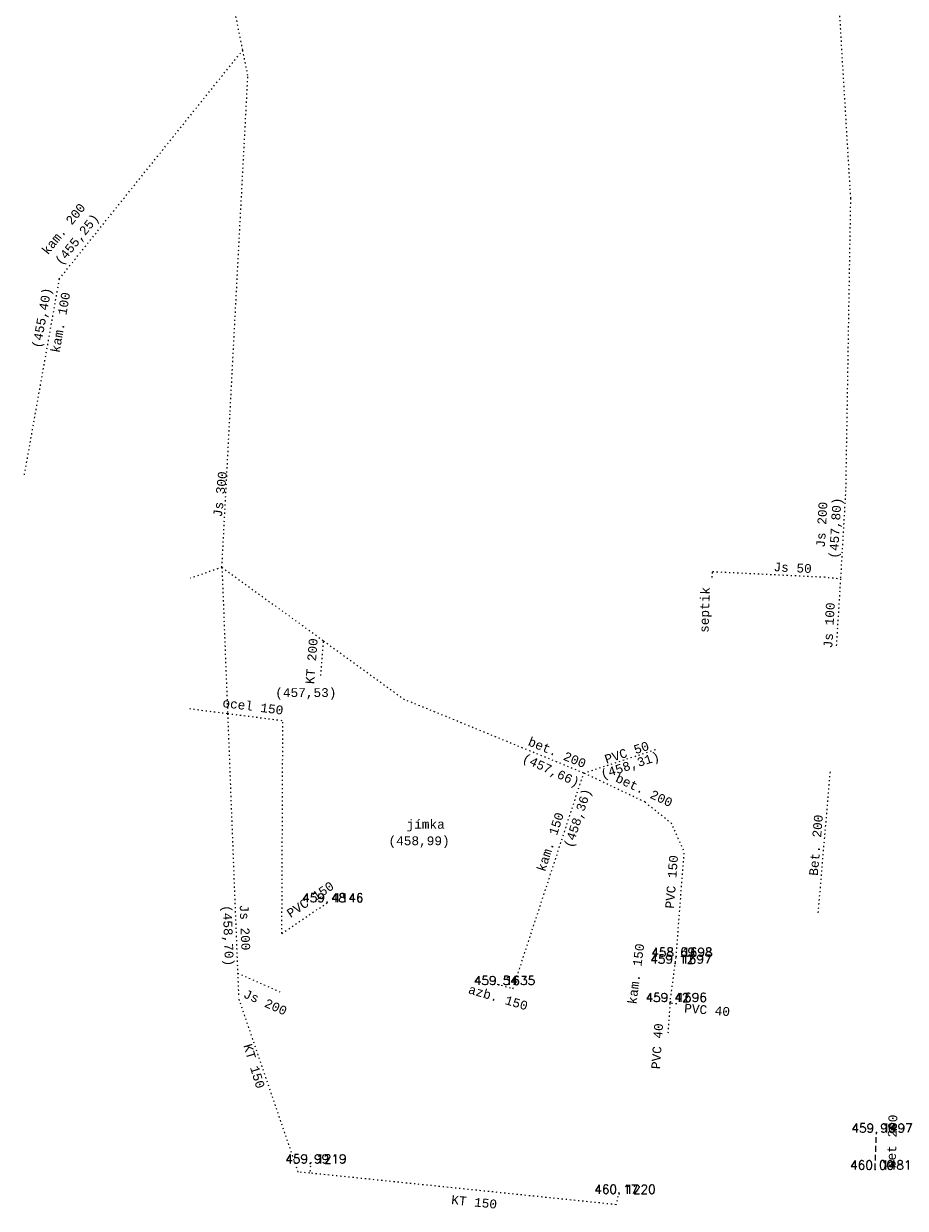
# Model space of a CAD drawing. Extents: x -607855 to -607700, y -1001545 to -1001262.
# Tile 1 of 3: x -607829 to -607754, y -1001545 to -1001444. Entities that reach past the tile are written whole.
import ezdxf
from ezdxf.enums import TextEntityAlignment as Align

# ---------------------------------------------------------------- set-up
doc = ezdxf.new("R2010")
doc.units = 0
doc.linetypes.add('DASHED', pattern=[0.75, 0.5, -0.25])
doc.linetypes.add('DOT', pattern=[0.25, 0, -0.25])
for name, color, linetype in [('1', 7, 'CONTINUOUS'), ('15', 7, 'CONTINUOUS'), ('2', 7, 'CONTINUOUS'), ('3', 7, 'CONTINUOUS'), ('30', 7, 'CONTINUOUS'), ('31', 7, 'CONTINUOUS')]:
    doc.layers.add(name, color=color, linetype=linetype)
doc.styles.add('MONOTXT', font='MONOTXT', dxfattribs={"height": 0.2})
doc.styles.add('ROMANS', font='ROMANS', dxfattribs={"height": 0.2})

msp = doc.modelspace()

# ---------------------------------------------------------------- linework, layer by layer
at = {"layer": '1', "color": 7, "linetype": 'CONTINUOUS'}
for p in [(-607802.99, -1001519.04), (-607773.43, -1001524.25), (-607773.35, -1001523.66), (-607788.41, -1001526.06), (-607773.83, -1001527.5), (-607756.35, -1001538.59), (-607804.42, -1001541.21), (-607756.46, -1001541.73), (-607778.18, -1001543.79)]:
    msp.add_point(p, dxfattribs=at)
at = {"layer": '30', "color": 6, "linetype": 'DASHED'}
msp.add_line((-607756.46, -1001541.73), (-607756.35, -1001538.59), dxfattribs=at)
at = {"layer": '31', "color": 6, "linetype": 'DOT'}
for p, q in [((-607759.691, -1001440.293), (-607758.557, -1001459.281)), ((-607825.742, -1001466.123), (-607810.155, -1001446.684)), ((-607811.224, -1001477.373), (-607809.717, -1001448.85)), ((-607758.557, -1001459.281), (-607758.966, -1001484.071)), ((-607825.742, -1001466.123), (-607828.754, -1001482.956)), ((-607811.922, -1001490.597), (-607811.224, -1001477.373)), ((-607758.966, -1001484.071), (-607759.4, -1001491.57)), ((-607811.922, -1001490.597), (-607814.58, -1001491.52)), ((-607770.291, -1001491.464), (-607770.265, -1001490.965)), ((-607770.265, -1001490.965), (-607760.8, -1001491.42)), ((-607760.8, -1001491.42), (-607759.4, -1001491.57)), ((-607759.4, -1001491.57), (-607759.768, -1001497.413)), ((-607803.53, -1001499.795), (-607803.298, -1001496.846)), ((-607781.2, -1001508.07), (-607796.42, -1001501.83)), ((-607806.83, -1001521.69), (-607806.75, -1001503.617)), ((-607781.2, -1001508.07), (-607775.049, -1001506.054)), ((-607787.21, -1001526.38), (-607781.2, -1001508.07)), ((-607775.994, -1001510.538), (-607781.2, -1001508.07)), ((-607761.29, -1001519.93), (-607760.257, -1001507.916)), ((-607773.36, -1001523.69), (-607772.666, -1001514.792)), ((-607806.83, -1001521.69), (-607802.92, -1001519.04)), ((-607773.88, -1001527.62), (-607773.36, -1001523.69)), ((-607810.59, -1001525.05), (-607807.005, -1001526.638)), ((-607810.59, -1001525.05), (-607810.5, -1001527.151)), ((-607788.54, -1001525.99), (-607787.21, -1001526.38)), ((-607805.442, -1001541.949), (-607810.5, -1001527.151)), ((-607773.88, -1001527.62), (-607774.066, -1001530.388)), ((-607773.302, -1001527.667), (-607773.88, -1001527.62)), ((-607804.37, -1001541.1), (-607804.467, -1001542.039)), ((-607804.467, -1001542.039), (-607805.442, -1001541.949)), ((-607778.45, -1001544.72), (-607804.467, -1001542.039)), ((-607778.23, -1001543.68), (-607778.45, -1001544.72))]:
    msp.add_line(p, q, dxfattribs=at)
for points in [[(-607809.717, -1001448.85), (-607810.155, -1001446.684), (-607815.02, -1001422.6)], [(-607811.922, -1001490.597), (-607803.298, -1001496.846), (-607796.42, -1001501.83)], [(-607811.922, -1001490.597), (-607811.442, -1001503.015), (-607810.59, -1001525.05)], [(-607814.685, -1001502.599), (-607811.442, -1001503.015), (-607806.75, -1001503.617)], [(-607775.994, -1001510.538), (-607773.805, -1001512.278), (-607772.666, -1001514.792)]]:
    msp.add_lwpolyline(points, dxfattribs=at)

# ---------------------------------------------------------------- texts
at = {"layer": '15', "color": 6, "linetype": 'CONTINUOUS', "style": 'MONOTXT'}
for s, rotation, p in [('kam. 200', 51.275181, (-607825.076299, -1001462.099162)), ('(455,25)', 51.275181, (-607823.943276, -1001462.981424)), ('(455,40)', 79.855739, (-607826.851088, -1001469.482454)), ('kam. 100', 79.855739, (-607825.254373, -1001469.874736)), ('Js 300', 83.352381, (-607811.707369, -1001484.437278)), ('Js 200', 86.687736, (-607760.618889, -1001487.005299)), ('(457,80)', 86.687736, (-607759.470356, -1001487.288575)), ('Js 50', 357.247806, (-607763.482852, -1001491.010114)), ('septik', 88.335575, (-607770.548697, -1001494.228803)), ('Js 100', 86.687736, (-607759.989196, -1001495.551943)), ('KT 200', 85.501764, (-607803.937104, -1001498.599241)), ('ocel 150', 352.689322, (-607809.334941, -1001502.791188)), ('bet. 200', 337.707017, (-607783.602852, -1001506.673941)), ('PVC 50', 18.146639, (-607777.428569, -1001506.677248)), ('(457,66)', 334.635781, (-607784.136157, -1001508.160569)), ('(458,31)', 18.146639, (-607777.152253, -1001507.761802)), ('bet. 200', 334.635781, (-607776.231534, -1001509.872226)), ('(458,36)', 71.828306, (-607781.37335, -1001512.011131)), ('kam. 150', 71.828306, (-607783.684367, -1001514.035366)), ('Bet. 200', 85.085622, (-607761.1066, -1001514.2249)), ('PVC 150', 85.541756, (-607773.366186, -1001517.337493)), ('PVC 150', 34.127431, (-607804.211559, -1001519.115018)), ('(458,70)', 272.214031, (-607811.756326, -1001521.890402)), ('Js 200', 272.214031, (-607810.340701, -1001521.197526)), ('kam. 150', 82.462661, (-607776.395469, -1001525.171467)), ('Js 200', 336.108728, (-607808.389227, -1001527.87988)), ('azb. 150', 343.657117, (-607788.572527, -1001527.492515)), ('PVC 40', 355.351228, (-607770.754652, -1001528.555878)), ('PVC 40', 86.155703, (-607774.591434, -1001531.29055)), ('KT 150', 286.942486, (-607809.544287, -1001533.062744)), ('bet 200', 87.993644, (-607754.647715, -1001539.354493)), ('KT 150', 354.11655, (-607790.541376, -1001544.865459))]:
    msp.add_text(s, height=0.75, rotation=rotation, dxfattribs=at).set_placement(p, align=Align.CENTER)
for s, p in [('(457,53)', (-607804.797, -1001501.614)), ('j%%237mka', (-607794.623, -1001512.798)), ('(458,99)', (-607795.183, -1001514.197))]:
    msp.add_text(s, height=0.75, dxfattribs=at).set_placement(p, align=Align.CENTER)
at = {"layer": '2', "color": 219, "linetype": 'CONTINUOUS', "style": 'ROMANS'}
for s, p in [(' 1146', (-607802.99, -1001519.04)), (' 1698', (-607773.35, -1001523.66)), (' 1697', (-607773.43, -1001524.25)), (' 1635', (-607788.41, -1001526.06)), (' 1696', (-607773.83, -1001527.5)), (' 1497', (-607756.35, -1001538.59)), (' 1219', (-607804.42, -1001541.21)), (' 1481', (-607756.46, -1001541.73)), (' 1220', (-607778.18, -1001543.79))]:
    msp.add_text(s, height=0.75, dxfattribs=at).set_placement(p)
at = {"layer": '3', "color": 242, "linetype": 'CONTINUOUS', "style": 'ROMANS'}
for s, p in [('459 48 ', (-607802.99, -1001519.04)), ('458 69 ', (-607773.35, -1001523.66)), ('459 12 ', (-607773.43, -1001524.25)), ('459 54 ', (-607788.41, -1001526.06)), ('459 42 ', (-607773.83, -1001527.5)), ('459 96 ', (-607756.35, -1001538.59)), ('459 99 ', (-607804.42, -1001541.21)), ('460 00 ', (-607756.46, -1001541.73)), ('460 17 ', (-607778.18, -1001543.79))]:
    msp.add_text(s, height=0.75, dxfattribs=at).set_placement(p, align=Align.CENTER)

doc.saveas('drawing.dxf')
